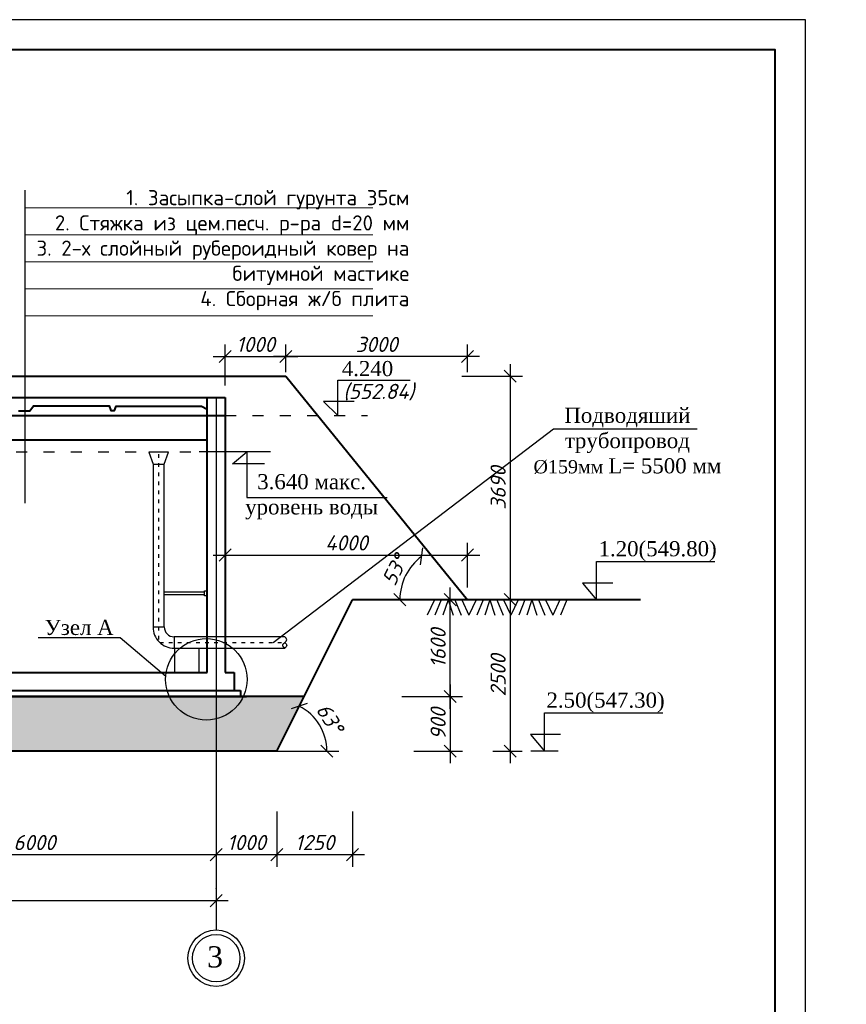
# Model space of a CAD drawing. Header units: millimetres. Extents: x -3143211 to -2549809, y 1060331 to 1394375.
# Tile 130 of 145: x -3010870 to -2997224, y 1312545 to 1328805. Entities that reach past the tile are written whole.
import ezdxf

# ---------------------------------------------------------------- set-up
doc = ezdxf.new("R2010")
doc.units = ezdxf.units.MM
doc.linetypes.add('ACAD_ISO03W100', pattern=[30, 12, -18])
for name, color, linetype in [('01_Red', 7, 'Continuous'), ('ось', 1, 'ACAD_ISO03W100'), ('размер', 34, 'Continuous'), ('РУССКИЙ', 3, 'Continuous'), ('шрифт', 1, 'Continuous')]:
    doc.layers.add(name, color=color, linetype=linetype)
doc.layers.add('Сплошная толстая', color=7, linetype='Continuous', lineweight=40)
doc.styles.get("Standard").update_dxf_attribs({"font": 'isocpeui.ttf'})
doc.styles.add('Times New Romans', font='times.ttf', dxfattribs={"height": 300})
doc.dimstyles.new('STANDARD-100', dxfattribs={"dimtxt": 250, "dimasz": 200, "dimexe": 200, "dimexo": 200, "dimgap": 75, "dimtad": 1, "dimdec": 0, "dimzin": 0, "dimdsep": 46, "dimtxsty": 'Standard', "dimblk": 'OBLIQUE', "dimcen": 0.09, "dimdle": 200, "dimadec": 0, "dimazin": 0, "dimtfac": 1, "dimtdec": 0, "dimtofl": 0, "dimtmove": 0, "dimatfit": 3, "dimldrblk": 'OBLIQUE', "dimfxl": 1, "dimtolj": 1, "dimtzin": 0, "dimarcsym": 0})

# ---------------------------------------------------------------- blocks, each defined once
blk = doc.blocks.new('_Oblique')
at = {"color": 0, "linetype": 'ByBlock', "lineweight": -2}
blk.add_line((-0.5, -0.5), (0.5, 0.5), dxfattribs=at)
blk = doc.blocks.new('*D218')
at = {"layer": 'Defpoints', "color": 0, "transparency": 16777216}
for p in [(-3013626, 1315016), (-3007626, 1315016), (-3007626, 1315016)]:
    blk.add_point(p, dxfattribs=at)
at = {"layer": 'размер', "color": 0, "lineweight": -2, "transparency": 16777216}
blk.add_line((-3013826, 1315016), (-3007426, 1315016), dxfattribs=at)
at = {"layer": 'размер', "color": 0, "lineweight": -2, "transparency": 16777216, "xscale": 200, "yscale": 200, "zscale": 200, "rotation": 180}
blk.add_blockref('_Oblique', (-3013626, 1315016), dxfattribs=at)
at = {"layer": 'размер', "color": 0, "lineweight": -2, "transparency": 16777216, "xscale": 200, "yscale": 200, "zscale": 200}
blk.add_blockref('_Oblique', (-3007626, 1315016), dxfattribs=at)
at = {"layer": 'размер', "color": 0, "transparency": 16777216, "insert": (-3010626, 1315216), "char_height": 250, "width": 744.55, "attachment_point": 5}
blk.add_mtext('\\A1;6000', dxfattribs=at)
blk = doc.blocks.new('*D221')
at = {"layer": 'Defpoints', "color": 0, "transparency": 16777216}
for p in [(-3019626, 1314257), (-3007626, 1314257), (-3007626, 1314254)]:
    blk.add_point(p, dxfattribs=at)
at = {"layer": 'размер', "color": 0, "lineweight": -2, "transparency": 16777216}
for p, q in [((-3007626, 1314454), (-3007626, 1314457)), ((-3019826, 1314257), (-3007426, 1314257))]:
    blk.add_line(p, q, dxfattribs=at)
at = {"layer": 'размер', "color": 0, "lineweight": -2, "transparency": 16777216, "xscale": 200, "yscale": 200, "zscale": 200, "rotation": 180}
blk.add_blockref('_Oblique', (-3019626, 1314257), dxfattribs=at)
at = {"layer": 'размер', "color": 0, "lineweight": -2, "transparency": 16777216, "xscale": 200, "yscale": 200, "zscale": 200}
blk.add_blockref('_Oblique', (-3007626, 1314257), dxfattribs=at)
at = {"layer": 'размер', "color": 0, "transparency": 16777216, "insert": (-3013626, 1314457), "char_height": 250, "width": 873.9, "attachment_point": 5}
blk.add_mtext('\\A1;12000', dxfattribs=at)
blk = doc.blocks.new('*D240')
at = {"color": 0, "lineweight": -2, "transparency": 16777216}
for p, q in [((-3003762, 1317426), (-3003762, 1319426)), ((-3003976, 1319226), (-3003562, 1319226)), ((-3004562, 1317626), (-3003562, 1317626))]:
    blk.add_line(p, q, dxfattribs=at)
at = {"layer": 'Defpoints', "color": 0, "transparency": 16777216}
for p in [(-3004176, 1319226), (-3003762, 1319226), (-3006176, 1317626)]:
    blk.add_point(p, dxfattribs=at)
at = {"color": 0, "lineweight": -2, "transparency": 16777216, "xscale": 200, "yscale": 200, "zscale": 200}
for p, rotation in [((-3003762, 1319226), 90), ((-3003762, 1317626), 270)]:
    blk.add_blockref('_Oblique', p, dxfattribs=dict(at, rotation=rotation))
at = {"color": 0, "transparency": 16777216, "insert": (-3003962, 1318426), "char_height": 250, "attachment_point": 5, "rotation": 90, "bg_fill": 3, "box_fill_scale": 1.1, "bg_fill_color": 256, "bg_fill_true_color": 13158600, "bg_fill_transparency": 0}
blk.add_mtext('\\A1;{\\fISOCPEUR|b0|i1|c238|p34;1}600', dxfattribs=at)
blk = doc.blocks.new('*D200')
at = {"color": 0, "lineweight": -2, "transparency": 16777216}
for p, q in [((-3007476, 1319426), (-3007476, 1320164)), ((-3003476, 1319426), (-3003476, 1320164)), ((-3007676, 1319964), (-3003276, 1319964))]:
    blk.add_line(p, q, dxfattribs=at)
at = {"layer": 'Defpoints', "color": 0, "transparency": 16777216}
for p in [(-3003476, 1319964), (-3007476, 1319226), (-3003476, 1319226)]:
    blk.add_point(p, dxfattribs=at)
at = {"color": 0, "lineweight": -2, "transparency": 16777216, "xscale": 200, "yscale": 200, "zscale": 200, "rotation": 180}
blk.add_blockref('_Oblique', (-3007476, 1319964), dxfattribs=at)
at = {"color": 0, "lineweight": -2, "transparency": 16777216, "xscale": 200, "yscale": 200, "zscale": 200}
blk.add_blockref('_Oblique', (-3003476, 1319964), dxfattribs=at)
at = {"color": 0, "transparency": 16777216, "insert": (-3005476, 1320164), "char_height": 250, "attachment_point": 5}
blk.add_mtext('\\A1;4000', dxfattribs=at)
blk = doc.blocks.new('*D214')
at = {"color": 0, "lineweight": -2, "transparency": 16777216}
for p, q in [((-3007477, 1322766), (-3007477, 1323442)), ((-3006477, 1323116), (-3006477, 1323442)), ((-3007677, 1323242), (-3006277, 1323242))]:
    blk.add_line(p, q, dxfattribs=at)
at = {"layer": 'Defpoints', "color": 0, "transparency": 16777216}
for p in [(-3006477, 1323242), (-3006477, 1322916), (-3007477, 1322566)]:
    blk.add_point(p, dxfattribs=at)
at = {"color": 0, "lineweight": -2, "transparency": 16777216, "xscale": 200, "yscale": 200, "zscale": 200, "rotation": 180}
blk.add_blockref('_Oblique', (-3007477, 1323242), dxfattribs=at)
at = {"color": 0, "lineweight": -2, "transparency": 16777216, "xscale": 200, "yscale": 200, "zscale": 200}
blk.add_blockref('_Oblique', (-3006477, 1323242), dxfattribs=at)
at = {"color": 0, "transparency": 16777216, "insert": (-3006977, 1323442), "char_height": 250, "attachment_point": 5}
blk.add_mtext('\\A1;1000', dxfattribs=at)
blk = doc.blocks.new('*D215')
at = {"color": 0, "lineweight": -2, "transparency": 16777216}
for p, q in [((-3002772, 1319426), (-3002772, 1316526)), ((-3002901, 1319226), (-3002572, 1319226)), ((-3003058, 1316726), (-3002572, 1316726))]:
    blk.add_line(p, q, dxfattribs=at)
at = {"layer": 'Defpoints', "color": 0, "transparency": 16777216}
for p in [(-3003101, 1319226), (-3003258, 1316726), (-3002772, 1316726)]:
    blk.add_point(p, dxfattribs=at)
at = {"color": 0, "lineweight": -2, "transparency": 16777216, "xscale": 200, "yscale": 200, "zscale": 200}
for p, rotation in [((-3002772, 1319226), 90), ((-3002772, 1316726), 270)]:
    blk.add_blockref('_Oblique', p, dxfattribs=dict(at, rotation=rotation))
at = {"color": 0, "transparency": 16777216, "insert": (-3002972, 1317976), "char_height": 250, "attachment_point": 5, "rotation": 90}
blk.add_mtext('\\A1;2500', dxfattribs=at)
blk = doc.blocks.new('*D258')
at = {"color": 0, "lineweight": -2, "transparency": 16777216}
for p, q in [((-3007626, 1315816), (-3007626, 1314816)), ((-3006626, 1315726), (-3006626, 1314816)), ((-3007826, 1315016), (-3006426, 1315016))]:
    blk.add_line(p, q, dxfattribs=at)
at = {"layer": 'Defpoints', "color": 0, "transparency": 16777216}
for p in [(-3007626, 1316040), (-3006626, 1315926), (-3006626, 1315016)]:
    blk.add_point(p, dxfattribs=at)
at = {"color": 0, "lineweight": -2, "transparency": 16777216, "xscale": 200, "yscale": 200, "zscale": 200, "rotation": 180}
blk.add_blockref('_Oblique', (-3007626, 1315016), dxfattribs=at)
at = {"color": 0, "lineweight": -2, "transparency": 16777216, "xscale": 200, "yscale": 200, "zscale": 200}
blk.add_blockref('_Oblique', (-3006626, 1315016), dxfattribs=at)
at = {"color": 0, "transparency": 16777216, "insert": (-3007126, 1315216), "char_height": 250, "width": 692.65, "attachment_point": 5}
blk.add_mtext('\\A1;1000', dxfattribs=at)
blk = doc.blocks.new('*D216')
at = {"color": 0, "lineweight": -2, "transparency": 16777216}
for p, q in [((-3006626, 1315726), (-3006626, 1314816)), ((-3005376, 1315726), (-3005376, 1314816)), ((-3006826, 1315016), (-3005176, 1315016))]:
    blk.add_line(p, q, dxfattribs=at)
at = {"layer": 'Defpoints', "color": 0, "transparency": 16777216}
for p in [(-3006626, 1315926), (-3005376, 1315926), (-3005376, 1315016)]:
    blk.add_point(p, dxfattribs=at)
at = {"color": 0, "lineweight": -2, "transparency": 16777216, "xscale": 200, "yscale": 200, "zscale": 200, "rotation": 180}
blk.add_blockref('_Oblique', (-3006626, 1315016), dxfattribs=at)
at = {"color": 0, "lineweight": -2, "transparency": 16777216, "xscale": 200, "yscale": 200, "zscale": 200}
blk.add_blockref('_Oblique', (-3005376, 1315016), dxfattribs=at)
at = {"color": 0, "transparency": 16777216, "insert": (-3006001, 1315216), "char_height": 250, "width": 692.65, "attachment_point": 5}
blk.add_mtext('\\A1;1250', dxfattribs=at)
blk = doc.blocks.new('*D259')
at = {"color": 0, "lineweight": -2, "transparency": 16777216}
blk.add_arc((-3003696, 1319226), 897, 126.9978, 180, dxfattribs=at)
at = {"layer": 'Defpoints', "color": 0, "transparency": 16777216}
for p in [(-3006477, 1322916), (-3004428, 1319745), (-3005376, 1319226), (-3003696, 1319226), (-3000622, 1319226)]:
    blk.add_point(p, dxfattribs=at)
at = {"color": 0, "lineweight": -2, "transparency": 16777216, "xscale": 200, "yscale": 200, "zscale": 200}
for p, rotation in [((-3004236, 1319943), 36.99778602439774), ((-3004594, 1319226), 270.0000000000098)]:
    blk.add_blockref('_Oblique', p, dxfattribs=dict(at, rotation=rotation))
at = {"color": 0, "transparency": 16777216, "insert": (-3004678, 1319715), "char_height": 250, "attachment_point": 5, "rotation": 63.4989}
blk.add_mtext('\\A1;53°', dxfattribs=at)
blk = doc.blocks.new('*D208')
at = {"color": 0, "lineweight": -2, "transparency": 16777216}
for p, q in [((-3002771, 1323116), (-3002771, 1319026)), ((-3003571, 1322916), (-3002571, 1322916)), ((-3003074, 1319226), (-3002571, 1319226))]:
    blk.add_line(p, q, dxfattribs=at)
at = {"layer": 'Defpoints', "color": 0, "transparency": 16777216}
for p in [(-3006476, 1322916), (-3003274, 1319226), (-3002771, 1319226)]:
    blk.add_point(p, dxfattribs=at)
at = {"color": 0, "lineweight": -2, "transparency": 16777216, "xscale": 200, "yscale": 200, "zscale": 200}
for p, rotation in [((-3002771, 1322916), 90), ((-3002771, 1319226), 270)]:
    blk.add_blockref('_Oblique', p, dxfattribs=dict(at, rotation=rotation))
at = {"color": 0, "transparency": 16777216, "insert": (-3002971, 1321071), "char_height": 250, "attachment_point": 5, "rotation": 90}
blk.add_mtext('\\A1;3690', dxfattribs=at)
blk = doc.blocks.new('*D210')
at = {"color": 0, "lineweight": -2, "transparency": 16777216}
for p, q in [((-3006477, 1322986), (-3006477, 1323442)), ((-3003477, 1322986), (-3003477, 1323442)), ((-3003277, 1323242), (-3006677, 1323242))]:
    blk.add_line(p, q, dxfattribs=at)
at = {"layer": 'Defpoints', "color": 0, "transparency": 16777216}
for p in [(-3006477, 1323242), (-3006477, 1322786), (-3003477, 1322786)]:
    blk.add_point(p, dxfattribs=at)
at = {"color": 0, "lineweight": -2, "transparency": 16777216, "xscale": 200, "yscale": 200, "zscale": 200, "rotation": 180}
blk.add_blockref('_Oblique', (-3006477, 1323242), dxfattribs=at)
at = {"color": 0, "lineweight": -2, "transparency": 16777216, "xscale": 200, "yscale": 200, "zscale": 200}
blk.add_blockref('_Oblique', (-3003477, 1323242), dxfattribs=at)
at = {"color": 0, "transparency": 16777216, "insert": (-3004977, 1323442), "char_height": 250, "attachment_point": 5}
blk.add_mtext('\\A1;3000', dxfattribs=at)
blk = doc.blocks.new('*D267')
at = {"color": 0, "lineweight": -2, "transparency": 16777216}
for p, q in [((-3003762, 1317826), (-3003762, 1316526)), ((-3004362, 1317626), (-3003562, 1317626)), ((-3004362, 1316726), (-3003562, 1316726))]:
    blk.add_line(p, q, dxfattribs=at)
at = {"layer": 'Defpoints', "color": 0, "transparency": 16777216}
for p in [(-3004562, 1317626), (-3004562, 1316726), (-3003762, 1316726)]:
    blk.add_point(p, dxfattribs=at)
at = {"color": 0, "lineweight": -2, "transparency": 16777216, "xscale": 200, "yscale": 200, "zscale": 200}
for p, rotation in [((-3003762, 1317626), 90), ((-3003762, 1316726), 270)]:
    blk.add_blockref('_Oblique', p, dxfattribs=dict(at, rotation=rotation))
at = {"color": 0, "transparency": 16777216, "insert": (-3003962, 1317176), "char_height": 250, "attachment_point": 5, "rotation": 90}
blk.add_mtext('\\A1;900', dxfattribs=at)
blk = doc.blocks.new('*D268')
at = {"color": 0, "lineweight": -2, "transparency": 16777216}
blk.add_arc((-3006626, 1316726), 828, 360, 63.4309, dxfattribs=at)
at = {"layer": 'Defpoints', "color": 0, "transparency": 16777216}
for p in [(-3005376, 1319226), (-3005854, 1317025), (-3006626, 1316726), (-3006626, 1316726), (-3005603, 1316726)]:
    blk.add_point(p, dxfattribs=at)
at = {"color": 0, "lineweight": -2, "transparency": 16777216, "xscale": 200, "yscale": 200, "zscale": 200}
for p, rotation in [((-3006256, 1317467), 153.4309148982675), ((-3005798, 1316726), 269.9999999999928)]:
    blk.add_blockref('_Oblique', p, dxfattribs=dict(at, rotation=rotation))
at = {"color": 0, "transparency": 16777216, "insert": (-3005751, 1317267), "char_height": 250, "attachment_point": 5, "rotation": 301.7155}
blk.add_mtext('\\A1;63°', dxfattribs=at)

msp = doc.modelspace()

# ---------------------------------------------------------------- linework, layer by layer
for p, q in [((-2997896.73173, 1286804.62022), (-2997896.73173, 1328804.62022)), ((-3006726.68124, 1321665.77555), (-3007907.81849, 1321665.77555)), ((-3006626.10062, 1316726.21552), (-3006227.31332, 1316726.21552)), ((-3006626.10062, 1316726.21552), (-3005603.40358, 1316726.21552)), ((-3001980.86702, 1316726.21552), (-3002433.78966, 1316726.21552))]:
    msp.add_line(p, q)
at = {"color": 0, "lineweight": 9}
for p, q in [((-3010779.91274, 1325699.75571), (-3005037.69031, 1325699.75571)), ((-3010779.91274, 1325253.46477), (-3005037.69031, 1325253.46477)), ((-3010779.91274, 1324807.17383), (-3005037.69031, 1324807.17383)), ((-3010779.91274, 1324360.8829), (-3005037.69031, 1324360.8829)), ((-3010779.91274, 1323914.59196), (-3005037.69031, 1323914.59196))]:
    msp.add_line(p, q, dxfattribs=at)
at = {"color": 0}
for p, q in [((-3004023.99046, 1319225.77555), (-3004143.87457, 1318971.15897)), ((-3003910.58646, 1319225.77555), (-3004014.26991, 1318969.54055)), ((-3003798.2334, 1319225.77555), (-3003881.69552, 1318972.72024)), ((-3003798.2334, 1319225.77555), (-3003714.77129, 1318972.72024)), ((-3003685.88034, 1319225.77555), (-3003582.19689, 1318969.54055)), ((-3003572.47634, 1319225.77555), (-3003452.59223, 1318971.15897)), ((-3003332.70811, 1319225.77555), (-3003452.59223, 1318971.15897)), ((-3003219.30412, 1319225.77555), (-3003322.98756, 1318969.54055)), ((-3003106.95105, 1319225.77555), (-3003190.41317, 1318972.72024)), ((-3003106.95105, 1319225.77555), (-3003023.48894, 1318972.72024)), ((-3002994.59799, 1319225.77555), (-3002890.91454, 1318969.54055)), ((-3002881.194, 1319225.77555), (-3002761.30988, 1318971.15897)), ((-3002641.42576, 1319225.77555), (-3002761.30988, 1318971.15897)), ((-3002528.02177, 1319225.77555), (-3002631.70521, 1318969.54055)), ((-3002415.6687, 1319225.77555), (-3002499.13082, 1318972.72024)), ((-3002415.6687, 1319225.77555), (-3002332.20659, 1318972.72024)), ((-3002303.31564, 1319225.77555), (-3002199.63219, 1318969.54055)), ((-3002189.91165, 1319225.77555), (-3002070.02753, 1318971.15897)), ((-3001950.14341, 1319225.77555), (-3002070.02753, 1318971.15897)), ((-3001836.73942, 1319225.77555), (-3001940.42287, 1318969.54055))]:
    msp.add_line(p, q, dxfattribs=at)
msp.add_lwpolyline([(-3057296.73173, 1286804.62022), (-2997896.73173, 1286804.62022), (-2997896.73173, 1328804.62022), (-3057296.73173, 1328804.62022)], close=True)
at = {"lineweight": 40, "ltscale": 25}
msp.add_lwpolyline([(-3055296.73173, 1287304.62022), (-2998396.73173, 1287304.62022), (-2998396.73173, 1328304.62022), (-3055296.73173, 1328304.62022)], close=True, dxfattribs=at)
at = {"color": 5, "lineweight": 30}
for points in [[(-3008736.85717, 1321662.72608), (-3008668.30322, 1321466.0845), (-3008482.48595, 1321466.0845), (-3008413.932, 1321662.72608)], [(-3007776.28931, 1319373.95216), (-3007776.28931, 1319289.16176), (-3007817.78248, 1319289.16176), (-3007817.78248, 1319373.95216)]]:
    msp.add_lwpolyline(points, close=True, dxfattribs=at)
at = {"color": 7, "linetype": 'ACAD_ISO03W100', "ltscale": 5}
for points in [[(-3008576.29661, 1321628.95935), (-3008576.29661, 1318537.76067)], [(-3008558.25963, 1318519.58621), (-3006494.09843, 1318519.58621)]]:
    msp.add_lwpolyline(points, dxfattribs=at)
at = {"color": 5, "lineweight": 30}
for points in [[(-3008668.30322, 1321466.0845), (-3008668.30322, 1318775.76148), (-3008482.48595, 1318775.76148), (-3008482.48595, 1321466.0845)], [(-3007817.78248, 1319350.4995), (-3008482.48595, 1319350.4995)], [(-3007817.78248, 1319309.00632), (-3008482.48595, 1319309.00632)], [(-3006494.09843, 1318519.58621), (-3006470.64577, 1318496.13354), (-3006463.42956, 1318485.30924), (-3006461.62551, 1318472.68088), (-3006463.42956, 1318461.85657), (-3006470.64577, 1318449.22821), (-3006494.09843, 1318425.77555), (-3006517.5511, 1318449.22821), (-3006526.57136, 1318461.85657), (-3006528.37541, 1318472.68088), (-3006526.57136, 1318485.30924), (-3006517.5511, 1318496.13354), (-3006494.09843, 1318519.58621), (-3006470.64577, 1318543.03887), (-3006463.42956, 1318553.86318), (-3006461.62551, 1318566.49154), (-3006463.42956, 1318577.31585), (-3006470.64577, 1318589.94421), (-3006494.09843, 1318613.39687), (-3008320.12134, 1318613.39687), (-3008320.12134, 1318425.77555), (-3006494.09843, 1318425.77555)]]:
    msp.add_lwpolyline(points, dxfattribs=at)
at = {"lineweight": 30}
msp.add_lwpolyline([(-3008310.66076, 1318425.77555), (-3007910.66076, 1318425.77555), (-3007910.66076, 1318025.77555), (-3008310.66076, 1318025.77555)], close=True, dxfattribs=at)
at = {"color": 5, "lineweight": 30}
for centre, radius, start, end in [((-3008320.75343, 1318773.33325), 347.55828, 179.599697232, 270.104235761), ((-3008319.48363, 1318776.39919), 163.00357, 180.224155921, 269.775918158)]:
    msp.add_arc(centre, radius, start, end, dxfattribs=at)
at = {"layer": 'ось', "color": 0, "ltscale": 15}
msp.add_line((-3019475.96997, 1321665.77555), (-3007907.81849, 1321665.77555), dxfattribs=at)
msp.add_lwpolyline([(-3007476.074, 1322265.77555), (-3005127.41628, 1322265.77555)], dxfattribs=at)
at = {"layer": 'размер', "color": 0}
msp.add_lwpolyline([(-3006830.88288, 1321468.20366), (-3007356.56261, 1321468.20366), (-3007118.54639, 1321665.77555), (-3007118.54639, 1320916.67316), (-3004804.00573, 1320916.67316)], dxfattribs=at)
msp.add_circle((-3007788.62981, 1317910.49797), 672.96739, dxfattribs=at)
at = {"layer": 'Сплошная толстая', "color": 0}
for p, q in [((-3016859.31806, 1322915.86125), (-3006476.074, 1322915.86125)), ((-3006476.074, 1322915.86125), (-3003476.074, 1319225.77555)), ((-3019775.67177, 1322565.86125), (-3007476.074, 1322565.86125)), ((-3007776.28931, 1318025.77555), (-3007776.28931, 1322565.86125)), ((-3007476.074, 1322565.86125), (-3007476.074, 1318026.31614)), ((-3006626.10062, 1316726.21552), (-3005376.10062, 1319225.77555)), ((-3000622.17323, 1319225.77555), (-3005376.10062, 1319225.77555)), ((-3019475.96997, 1318025.77555), (-3007776.28931, 1318025.77555)), ((-3007476.074, 1318026.31614), (-3007326.52948, 1318025.95564)), ((-3007326.52948, 1318025.95564), (-3007326.52948, 1317725.77555)), ((-3020025.67177, 1317725.77555), (-3007226.52948, 1317725.77555)), ((-3007226.52948, 1317725.77555), (-3007226.52948, 1317625.90599)), ((-3006176.02141, 1317626.21552), (-3021076.17983, 1317626.21552)), ((-3020125.91397, 1317625.90599), (-3007542.50915, 1317625.90599)), ((-3019837.88718, 1317625.90599), (-3007126.28728, 1317625.90599)), ((-3006626.10062, 1316726.21552), (-3020626.10062, 1316726.21552))]:
    msp.add_line(p, q, dxfattribs=at)
for points in [[(-3010887.58858, 1322345.09083), (-3010704.89974, 1322345.09083), (-3010641.23562, 1322425.24193), (-3009394.8384, 1322425.24193), (-3009363.09857, 1322352.52865), (-3009302.26354, 1322352.52865), (-3009277.57701, 1322424.76185), (-3007867.56376, 1322424.76185), (-3007776.28931, 1322374.65148)], [(-3019775.67177, 1322265.77555), (-3007476.074, 1322265.77555)], [(-3019463.13502, 1321865.77555), (-3007776.28931, 1321865.77555)]]:
    msp.add_lwpolyline(points, dxfattribs=at)
at = {"layer": 'шрифт', "color": 0}
for points in [[(-3010779.91274, 1320819.48336), (-3010779.91274, 1325988.83579)], [(-3005349.38872, 1322498.98075), (-3005852.23641, 1322498.98075), (-3005615.97786, 1322265.77555), (-3005615.97786, 1322852.07922), (-3004421.61389, 1322852.07922)], [(-3007626.10062, 1322565.86125), (-3007626.10062, 1313772.83341)], [(-3001079.75329, 1319501.74329), (-3001579.33582, 1319501.74329), (-3001347.93472, 1319225.77555), (-3001347.93472, 1319855.96642), (-2999394.50159, 1319855.96642)], [(-3008459.81504, 1317959.44179), (-3009212.0851, 1318595.63245), (-3010567.30751, 1318595.63245)], [(-3001939.14691, 1317002.18326), (-3002438.72945, 1317002.18326), (-3002207.32834, 1316726.21552), (-3002207.32834, 1317356.40639), (-3000253.89522, 1317356.40639)]]:
    msp.add_lwpolyline(points, dxfattribs=at)
for radius in [466.08319, 391.08319]:
    msp.add_circle((-3007626.10062, 1313306.75022), radius, dxfattribs=at)

# ---------------------------------------------------------------- texts
at = {"char_height": 250}
for s, insert, width, attachment_point in [('\\pi-750,l750,t750;{\\fISOCPEUR|b0|i0|c204|p34;1.^IЗасыпка-слой гурунта 35см\\P2.^IСтяжка из цем.песч. р-ра d=20 мм\\P3.^I2-х слойный рубероидный ковер на битумной мастике\\P4.^IСборная ж/б плита}', (-3004437.06349, 1325990.56691), 6196.2197121, 3), ('(552.84)', (-3005528.85332, 1322791.01607), 1207.3613788, 1)]:
    msp.add_mtext(s, dxfattribs=dict(at, insert=insert, width=width, attachment_point=attachment_point))
at = {"layer": 'размер', "color": 0, "insert": (-3006050.17421, 1321300.8747), "char_height": 250, "width": 7229.0818203, "attachment_point": 2}
msp.add_mtext('{\\fTimes New Roman|b0|i0|c0|p18;3.640 \\fTimes New Roman|b0|i0|c204|p18;макс. \\Pуровень воды}', dxfattribs=at)
at = {"layer": 'шрифт', "color": 0, "attachment_point": 2}
for s, insert, char_height, width in [('{\\fTimes New Roman|b0|i0|c0|p18;4.240}', (-3005128.03744, 1323168.07653), 250, 1161.737541), ('{\\fTimes New Roman|b0|i0|c204|p18;Подводяший \\Pтрубопровод \\P\\H0.875x;Ø159мм \\fTimes New Roman|b0|i0|c0|p18;\\H1.14286x;L=\\fTimes New Roman|b0|i0|c204|p18; 5500 мм}', (-3000837.2278, 1322396.14169), 250, 7229.0818203), ('{\\fTimes New Roman|b0|i0|c204|p18;1.20(549.80)}', (-3000338.53644, 1320193.35373), 250, 1894.35292), ('{\\fTimes New Roman|b0|i0|c204|p18;Узел А}', (-3009888.32172, 1318893.805), 250, 1167.9672837), ('{\\fTimes New Roman|b0|i0|c204|p18;2.50(547.30)}', (-3001197.93006, 1317693.7937), 250, 1894.35292), ('{\\fTimes New Roman|b0|i0|c204|p18;3}', (-3007645.06275, 1313503.92446), 350, 219.0010815)]:
    msp.add_mtext(s, dxfattribs=dict(at, insert=insert, char_height=char_height, width=width))

# ---------------------------------------------------------------- dimensions: what is measured, and where the dimension line sits
for base, p1, p2, angle, picture, middle in [((-3006476.52948, 1323241.64599), (-3007476.52948, 1322565.86125), (-3006476.52948, 1322915.86125), 180, '*D214', (-3006976.52948, 1323441.64599)), ((-3002771.5761, 1316726.21552), (-3003100.77914, 1319225.77555), (-3003258.05265, 1316726.21552), 90, '*D215', (-3002971.5761, 1317975.99553))]:
    dim = msp.add_linear_dim(base=base, p1=p1, p2=p2, angle=angle, dimstyle='STANDARD-100', override={"dimfxl": 800, "dimfxlon": 1})
    dim.commit()
    dim.dimension.update_dxf_attribs({"geometry": picture, "text_midpoint": middle})
for base, p1, p2, picture, middle in [((-3006476.77812, 1323241.64599), (-3003476.77812, 1322786.40255), (-3006476.77812, 1322786.40255), '*D210', (-3004976.77812, 1323441.64599)), ((-3006626.10062, 1315016.17564), (-3007626.10062, 1316040.06197), (-3006626.10062, 1315926.21552), '*D258', (-3007126.10062, 1315216.17564)), ((-3005376.10062, 1315016.17564), (-3006626.10062, 1315926.21552), (-3005376.10062, 1315926.21552), '*D216', (-3006001.10062, 1315216.17564))]:
    dim = msp.add_linear_dim(base=base, p1=p1, p2=p2, dimstyle='STANDARD-100', override={"dimfxl": 800, "dimfxlon": 1})
    dim.commit()
    dim.dimension.update_dxf_attribs({"geometry": picture, "text_midpoint": middle})
at = {"layer": 'размер', "color": 0}
for base, p1, p2, text, picture, middle in [((-3007626.10062, 1315016.17564), (-3013626.10062, 1315016.17564), (-3007626.10062, 1315016.17564), '6000', '*D218', (-3010626.10062, 1315216.17564)), ((-3007626.10062, 1314256.88667), (-3019626.10062, 1314256.88667), (-3007626.10062, 1314254.12136), '12000', '*D221', (-3013626.10062, 1314456.88667))]:
    dim = msp.add_linear_dim(base=base, p1=p1, p2=p2, text=text, dimstyle='STANDARD-100', override={"dimtmove": 1}, dxfattribs=at)
    dim.commit()
    dim.dimension.update_dxf_attribs({"geometry": picture, "text_midpoint": middle})

# ---------------------------------------------------------------- next in the draw order: dimensions: what is measured, and where the dimension line sits
dim = msp.add_linear_dim(base=(-3003762.43349, 1319225.77555), p1=(-3006176.02141, 1317626.21552), p2=(-3004176.10062, 1319225.77555), angle=90, text='{\\fISOCPEUR|b0|i1|c238|p34;1}600', dimstyle='STANDARD-100', override={"dimtmove": 1, "dimfxl": 800, "dimfxlon": 1, "dimtfill": 1})
dim.commit()
dim.dimension.update_dxf_attribs({"geometry": '*D240', "text_midpoint": (-3003962.43349, 1318425.99553)})

# ---------------------------------------------------------------- next in the draw order: hatches: boundary and pattern name
at = {"layer": '01_Red'}
h = msp.add_hatch(dxfattribs=at)
h.set_pattern_fill('GRAVEL', color=251, scale=15)
h.set_pattern_definition([(228.0127875, (-5395.41, 481), (-3048.00000024, -3428.99999979), [51.258216, -5074.572546]), (184.969741, (-5429.701, 442.9), (4571.99999819, 381.000021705), [87.96071, -8708.107334]), (132.5104471, (-5517.33, 435.28), (3810.00000161, -4190.99999854), [62.02223, -6140.20842]), (267.273689, (-5665.921, 340.03), (381.0000008, 7619.99999996), [80.10068, -7929.965614]), (292.8336542, (-5669.731, 260.02), (-1905.00000016, 4571.99999993), [78.545055, -7775.97116]), (357.273689, (-5639.251, 187.63), (-7619.99999996, 381.0000008), [80.10068, -7929.965614]), (37.69424047, (-5559.241, 183.82), (-4952.99999978, -3810.000000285), [105.92905, -10486.967297]), (72.25532837, (-5475.421, 248.59), (2667.00000072, 8381.99999977), [100.00793, -9900.78849]), (121.4295656, (-5444.941, 343.84), (-3048.00000043, 4952.99999973), [80.37195, -7956.831855]), (175.2363583, (-5486.85, 412.42), (4190.99999994, -381.00000066), [91.75699, -4496.090542]), (222.3974378, (-5578.291, 420.04), (-4571.999999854, -4191.00000016), [118.66169, -11747.515877]), (138.8140748, (-5288.73, 336.22), (-2666.99999984, 2286.0000002), [40.50068, -4009.584874]), (171.4692344, (-5319.211, 362.89), (4953.00000013, -761.99999914), [77.052297, -7628.19585]), (225, (-5395.4, 374.32), (-5e-14, -381), [53.8814, -484.933966]), (203.1985905, (-5422.08, 420.04), (1905.00000005, 761.9999999), [29.0162, -2872.593355]), (291.8014095, (-5448.75, 408.61), (-381.0000001, 1143), [41.034843, -2010.71295]), (30.9637565, (-5433.51, 370.51), (1143, 762), [66.64795, -2154.944723]), (161.565051, (-5376.36, 404.8), (762, -381), [48.19307, -1156.634718]), (16.3895403, (-5669.731, 408.61), (3810, 1143), [67.5132, -6683.824]), (70.3461759, (-5604.96, 427.66), (-1524.00000014, -4190.99999995), [56.63984, -5607.33235]), (293.1985905, (-5376.36, 481), (-761.9999999, 1905.00000005), [58.032015, -2843.57754]), (343.6104597, (-5353.501, 427.66), (-3810.00000008, 1142.99999973), [67.5132, -6683.824]), (339.4439548, (-5669.73, 172.39), (-1905, 762), [65.10528, -3190.160147]), (294.7751406, (-5608.77, 149.53), (-1905.00000227, 4190.99999897), [54.55082, -5400.539007]), (66.8014095, (-5372.55, 100), (761.9999999, 1905.00000005), [58.032015, -2843.57754]), (17.35402464, (-5349.691, 153.34), (-4952.9999999, -1524.00000032), [63.86741, -6322.856397]), (69.4439548, (-5559.24, 100), (-762, -1905), [32.55264, -3222.712787]), (101.3099325, (-5395.41, 100), (-381, 1524), [19.42719, -1923.299245]), (165.9637565, (-5399.22, 119.05), (1143, -381), [78.545055, -1492.35819]), (186.00900596, (-5475.421, 138.1), (3809.99999998, 381.0000002), [72.79005, -7206.20473]), (303.6900675, (-5433.51, 336.22), (-381, 762), [54.94858, -1318.766454]), (353.1572266, (-5403.031, 290.5), (6477.00000004, -761.99999966), [95.933514, -9497.40136]), (60.9453959, (-5307.78, 279.07), (-1524.00000004, -2666.99999998), [39.226236, -3883.408848]), (90, (-5288.73, 313.36), (-381, 381), [22.86, -358.14]), (120.2564372, (-5483.04, 149.53), (1523.99999981, -2667.0000001), [52.930044, -5240.091116]), (48.0127875, (-5509.71, 195.25), (3048.00000025, 3428.99999978), [102.51643, -5023.31433]), (0, (-5441.13, 271.45), (381, 381), [99.06, -281.94]), (325.3048465, (-5342.07, 271.45), (3810.00000144, -2666.99999794), [60.241434, -5963.89751]), (254.0546041, (-5292.54, 237.16), (-381, -1524), [55.47436, -2718.247506]), (207.64597536, (-5307.781, 183.82), (-7239.000000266, -3809.999999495), [90.321765, -8941.869663]), (175.42607874, (-5387.791, 141.91), (-4953, 381), [95.55442, -9459.87697])])
h.paths.add_polyline_path([(-3021076.17983, 1317626.21552), (-3020626.10062, 1316726.21552), (-3006626.10062, 1316726.21552), (-3006176.02141, 1317626.21552)])

# ---------------------------------------------------------------- next in the draw order: linework, layer by layer
msp.add_line((-3005376.10062, 1319225.77555), (-3006626.10062, 1316726.21552))
at = {"layer": 'шрифт', "color": 0}
msp.add_lwpolyline([(-3006682.6196, 1318519.58621), (-3002058.49535, 1322047.90822), (-2999687.61856, 1322047.90822)], dxfattribs=at)

# ---------------------------------------------------------------- next in the draw order: texts
at = {"layer": 'РУССКИЙ', "color": 0, "insert": (-3080373.952, 1323902.79692), "char_height": 300, "width": 20366.9950558, "attachment_point": 1, "style": 'Times New Romans'}
msp.add_mtext('{\\T0.9;                          Характеристики района строительства:\\PПроект разработан для следующих условий строительства:\\PРасчетная зимняя температура воздух   -8 °C\\PСкоростной напор ветра             - 38кг/м2\\PВес снегового покрова               - 50кг/м2\\PСейсмичность площадки              - 7 баллов\\PКатегория грунтов по сейсмическим свойствам - III.\\PРасчетная сейсмичность площадки     - 8 баллов\\PГлубина промерзания грунта           -  0.30 м\\P                            Инженерно-геологические данные:}  \\P\\pi886.251,t12048.75;{\\LПервый инженерно-геологический элемент (ИГЭ-1)} – Лессовидные супеси, лёгкие,\\Pкоричневого цвета, твёрдых, высокопористые, просадочные, залегающие выше УПВ.\\PГрунты слоя развиты повсеместно в разрезе участка изысканий и залегают с поверхности под почвенно-растительным.\\PМощность грунтов элемента изменяется в диапазоне 10,0 м.\\PГрунты ИГЭ-1 на исследованном участке просадочные при бытовом давлении (от собственного веса).\\P\\pi600,tz;Тип грунтовых условий по просадочности согласно КМК 2.02.01-98 – II (второй).\\PСуммарная величина просадки от собственного веса грунта (при замочке её водой до\\Pполного водонасыщения) на вскрытую глубину от Ск-1 7,1см.{\\T0.9;\\PСо следующими характеристиками:\\P\\pi0;      Плотность  грунта = 1.64 т/м3; \\P      Уд.сцепление  = 5 кПа.\\P      Угол внутреннего трения  =23°.\\P}Подземные воды в период изысканий (май 2026 г) не вскрыты на глубинах 10,0м, от поверхности земли.\\P Подземные воды по содержанию сульфатов, согласно таблице 6 и 7 КМК 2.03.11-96, оценивается как слабоагрессивные к бетонам на портландцементе по ГОСТ 10178-85*, и неагрессивные к бетонам на сулфатостойких цементах по ГОСТ 22266-94, а также среднеагрессивные\\Pна арматуру железобетонных конструкции при периодическом смачивании.\\PВ соответствии с приложением 1 КМК 2.01.03-96 с учетом изменения № 1 сейсмичность района – 7 баллов с повторяемостью землетрясений 1 раз в 100 лет (н.п Бандихан).\\PКатегория грунтов по сейсмическим свойствам – III (третья). \\PОснованием под фундаменты будет служить грунтовая подушка из суглинки:Указания по производству работ:\\PОтрыть котлован по заданным размерам и отметкам.{\\A1;Полив водой уплотняемого грунта насыпей}.\\P  Подушку также отсыпать слоями - 30 см. {\\fISOCPEUR|b0|i0|c204|p34;\\C7;суглинки},  уплотнения послойна послойном укатками. После уплотнения на границе уплотненной толщи должны быть получены характеристики 1.65 т/м³. указанным на чертеже. \\PКотлован должен быть принят и освидетельствован специалистом инженером-геологом.', dxfattribs=at)

# ---------------------------------------------------------------- next in the draw order: dimensions: what is measured, and where the dimension line sits
for base, p1, p2, picture, middle in [((-3002771.12062, 1319225.77555), (-3006475.61852, 1322915.86125), (-3003274.24223, 1319225.77555), '*D208', (-3002971.12062, 1321070.8184)), ((-3003762.43349, 1316726.21552), (-3004562.43349, 1317626.21552), (-3004562.43349, 1316726.21552), '*D267', (-3003962.43349, 1317176.21552))]:
    dim = msp.add_linear_dim(base=base, p1=p1, p2=p2, angle=90, dimstyle='STANDARD-100', override={"dimfxl": 800, "dimfxlon": 1})
    dim.commit()
    dim.dimension.update_dxf_attribs({"geometry": picture, "text_midpoint": middle})
for base, line1, line2, picture, middle in [((-3004428.2253, 1319744.83566), ((-3000622.17323, 1319225.77555), (-3005376.10062, 1319225.77555)), ((-3003696.074, 1319225.77555), (-3006476.52948, 1322915.86125)), '*D259', (-3004678.23639, 1319715.48735)), ((-3005853.70204, 1317024.9354), ((-3006626.10062, 1316726.21552), (-3005603.40358, 1316726.21552)), ((-3005376.10062, 1319225.77555), (-3006626.10062, 1316726.21552)), '*D268', (-3005751.4846, 1317266.7154))]:
    dim = msp.add_angular_dim_2l(base=base, line1=line1, line2=line2, dimstyle='STANDARD-100', override={"dimfxl": 800, "dimfxlon": 1})
    dim.commit()
    dim.dimension.update_dxf_attribs({"geometry": picture, "text_midpoint": middle})
dim = msp.add_linear_dim(base=(-3003476.074, 1319964.33705), p1=(-3007476.074, 1319225.77555), p2=(-3003476.074, 1319225.77555), text='4000', dimstyle='STANDARD-100', override={"dimfxl": 800, "dimfxlon": 1})
dim.commit()
dim.dimension.update_dxf_attribs({"geometry": '*D200', "text_midpoint": (-3005476.074, 1320164.33705)})

doc.saveas('drawing.dxf')
